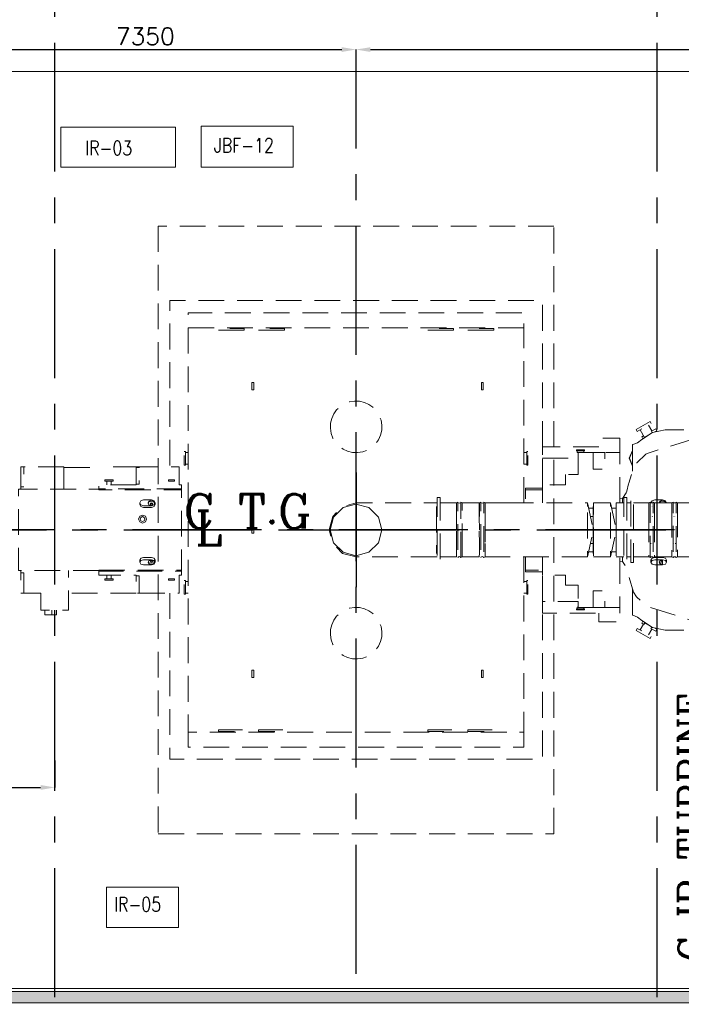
# Model space of a CAD drawing. Header units: inches. Extents: x 0 to 1564127, y -23460 to 23144100.
# Tile 45 of 215: x 225561 to 237096, y 100450 to 117627. Entities that reach past the tile are written whole.
import ezdxf

# ---------------------------------------------------------------- set-up
doc = ezdxf.new("R2010")
doc.units = ezdxf.units.IN
doc.header["$LTSCALE"] = 1800
doc.header["$MEASUREMENT"] = 0
for name, pattern in [('CENTER', [2, 1.25, -0.25, 0.25, -0.25]), ('GTDOT', [6, 1.6, -4.4]), ('HIDDEN', [0.375, 0.25, -0.125])]:
    doc.linetypes.add(name, pattern=pattern)
doc.layers.get('0').update_dxf_attribs({"color": 253, "lineweight": 9})
for name, color, linetype in [('AUX COL', 1, 'Continuous'), ('CEN', 2, 'CENTER'), ('DIM', 4, 'Continuous'), ('GRID', 251, 'CENTER'), ('TEXT', 3, 'Continuous')]:
    doc.layers.add(name, color=color, linetype=linetype)
doc.layers.add('CONCRETE', color=145, linetype='Continuous', lineweight=18)
doc.layers.add('EQUIP', color=8, linetype='HIDDEN', lineweight=9)
doc.styles.add('ROMANC', font='ROMANC.SHX')
doc.styles.add('ROMANS', font='romans.shx')
doc.dimstyles.new('STANDARD1', dxfattribs={"dimtxt": 300, "dimasz": 250, "dimexe": 0, "dimexo": 0, "dimgap": 80, "dimtad": 1, "dimdec": 0, "dimzin": 0, "dimdsep": 46, "dimtxsty": 'ROMANS', "dimcen": 0, "dimclrd": 4, "dimclre": 4, "dimclrt": 7, "dimadec": 0, "dimazin": 0, "dimtfac": 0.09, "dimtdec": 0, "dimtix": 1, "dimtofl": 0, "dimtmove": 0, "dimatfit": 3, "dimfxl": 1, "dimtolj": 1, "dimtzin": 0, "dimarcsym": 0})

# ---------------------------------------------------------------- blocks, each defined once
blk = doc.blocks.new('TURBINE & TG DECK OUTLINE')
at = {"layer": 'CEN'}
for p, q in [((0, -7745), (0, 7745)), ((0, 1000), (0, -1000)), ((-25650, 0), (19805, 0)), ((-1000, 0), (1000, 0))]:
    blk.add_line(p, q, dxfattribs=at)
at = {"layer": 'CONCRETE'}
blk.add_lwpolyline([(16205, -8000), (16205, 8000), (-7350, 8000), (-9950, 5400), (-24150, 5400), (-24150, -5400), (-9950, -5400), (-7350, -8000)], close=True, dxfattribs=at)
at = {"layer": 'EQUIP'}
blk.add_lwpolyline([(-3450, -5300), (3450, -5300), (3450, 5300), (-3450, 5300)], close=True, dxfattribs=at)
at = {"layer": 'EQUIP', "flags": 128}
for points in [[(3250, 1450), (3250, 4000), (-3250, 4000), (-3250, 1100)], [(2925, 3528), (-2925, 3528), (-2925, 3790), (2925, 3790), (2925, 3528)], [(-2925, 3528), (-2925, -3528)], [(-1950, 3486), (-2400, 3486), (-2400, 3514), (-1950, 3514), (-1950, 3486)], [(-1250, 3486), (-1700, 3486), (-1700, 3514), (-1250, 3514), (-1250, 3486)], [(1700, 3486), (1250, 3486), (1250, 3514), (1700, 3514), (1700, 3486)], [(2400, 3486), (1950, 3486), (1950, 3514), (2400, 3514), (2400, 3486)], [(2925, 471), (2925, 3528)], [(-1815, 2490), (-1815, 2575), (-1785, 2575), (-1785, 2490)], [(-1815, 2490), (-1815, 2444)], [(-1815, 2444), (-1785, 2444)], [(-1785, 2490), (-1785, 2444)], [(2185, 2490), (2185, 2575), (2215, 2575), (2215, 2490)], [(2185, 2490), (2185, 2444)], [(2185, 2444), (2215, 2444)], [(2215, 2490), (2215, 2444)], [(-390, 2025), (-390, 2025), (-390, 2025), (-390, 2025), (-390, 2025), (-390, 2025), (-390, 2025), (-390, 2025), (-390, 2025), (-425, 1947), (-446, 1862), (-449, 1773), (-435, 1684), (-403, 1599), (-355, 1523), (-294, 1460), (-225, 1410), (-147, 1375), (-62, 1354), (27, 1351), (116, 1365), (201, 1397), (277, 1445), (340, 1506), (390, 1575), (390, 1575), (390, 1575), (390, 1575), (390, 1575), (390, 1575), (390, 1575), (390, 1575), (390, 1575), (425, 1653), (446, 1738), (449, 1827), (435, 1917), (403, 2001), (355, 2077), (294, 2140), (225, 2190), (147, 2225), (62, 2246), (-27, 2249), (-117, 2235), (-201, 2203), (-277, 2155), (-340, 2095), (-390, 2025)], [(5145, 1857), (5125, 1892), (4883, 1752), (4903, 1717), (5145, 1857)], [(4643, 550), (4707, 645), (4722, 678), (4751, 803), (4755, 817), (4837, 1084), (4887, 1166), (4892, 1171), (5051, 1320), (5090, 1342), (6262, 1705), (6293, 1718), (6502, 1824), (6547, 1835), (7282, 1835), (7323, 1831), (8133, 1659), (8220, 1633), (9114, 1264), (9179, 1221), (9238, 1087), (9244, 914), (9244, 910), (9244, -910), (9244, -914), (9238, -1086), (9179, -1220), (9114, -1264), (8220, -1632), (8133, -1659), (7323, -1831), (7282, -1835), (6547, -1835), (6502, -1824), (6293, -1718), (6262, -1705), (5090, -1342), (5051, -1319), (4892, -1171), (4887, -1166), (4837, -1084), (4755, -817), (4751, -803), (4722, -678), (4707, -644), (4643, -550), (4600, -544)], [(4951, 1745), (5026, 1615), (5102, 1659)], [(5387, 1746), (5167, 1702), (4980, 1578)], [(5098, 1830), (5157, 1728)], [(5148, 1723), (5224, 1767), (5244, 1732), (5206, 1710)], [(5162, 1699), (5148, 1723)], [(5712, 1746), (5387, 1746)], [(4600, 1450), (4600, 1600), (4235, 1600), (4235, 1450)], [(4825, 1488), (4908, 1522), (4980, 1578)], [(5003, 1593), (5002, 1592), (4982, 1627), (5009, 1643)], [(4235, 1450), (3250, 1450), (3250, 1250)], [(3980, 1400), (3980, 1380), (3842, 1380), (3842, 1400), (3980, 1400)], [(3870, 1350), (3853, 1350), (3853, 1380)], [(3968, 1350), (3968, 1380)], [(4600, 1350), (4600, 1450)], [(4818, 1113), (4762, 1250), (4818, 1387)], [(4818, 1379), (4765, 1250), (4818, 1121)], [(4825, 1488), (4818, 1488), (4818, 1213)], [(-2995, 1370), (-2975, 1370), (-2975, 1130), (-2995, 1130), (-2995, 1370)], [(-2975, 1350), (-2925, 1350)], [(2925, 1350), (2975, 1350)], [(2995, 1370), (2975, 1370), (2975, 1130), (2995, 1130), (2995, 1370)], [(3250, 790), (3250, 1250)], [(3250, 1250), (3870, 1250)], [(3870, 1250), (3870, 965), (3650, 965)], [(4131, 1350), (3870, 1350)], [(3870, 1350), (3870, 1250)], [(4131, 1350), (4131, 1060), (4336, 1060), (4336, 1350), (4131, 1350)], [(4600, 471), (4600, 1350), (4336, 1350)], [(4818, 1238), (4818, 1023)], [(-5795, 1100), (-5845, 1100), (-5845, 750), (-5795, 750), (-5795, 1100)], [(-5094, 1100), (-5795, 1100)], [(-5094, 710), (-5094, 1100)], [(-5094, 1090), (-4443, 1090)], [(-3784, 1100), (-4443, 1100), (-4443, 1090)], [(-3784, 1090), (-3834, 1090), (-3834, 800), (-3784, 800), (-3784, 1100)], [(-3083, 790), (-3083, 1100), (-3784, 1100)], [(-2975, 1150), (-2925, 1150)], [(2925, 1150), (2975, 1150)], [(-4238, 875), (-4238, 850), (-4378, 850), (-4378, 875), (-4238, 875)], [(-3269, 875), (-3167, 875)], [(-3269, 875), (-3269, 850)], [(-3167, 850), (-3167, 875)], [(3650, 965), (3650, 790), (3250, 790)], [(-4483, -710), (-5885, -710), (-5885, 710), (-4483, 710)], [(-5845, 750), (-5845, 710)], [(-3834, 790), (-4483, 790), (-4483, 720)], [(-3043, 699), (-3043, 720), (-4483, 720), (-4483, 699)], [(-4483, -699), (-3043, -699), (-3043, 699), (-4483, 699)], [(-4348, 790), (-4348, 850)], [(-4268, 790), (-4268, 850)], [(-3834, 800), (-3834, 790)], [(-3269, 850), (-3167, 850)], [(-3043, 720), (-3043, 790), (-3083, 790)], [(3250, 730), (2956, 730), (2956, 699)], [(3250, 699), (2956, 699), (2956, 471)], [(3250, 790), (3250, 471)], [(-3771, 472), (-3751, 509), (-3704, 524)], [(-3569, 524), (-3704, 524)], [(-3569, 518), (-3611, 505), (-3628, 472), (-3611, 440), (-3569, 426)], [(-3501, 472), (-3521, 509), (-3569, 524)], [(-3569, 426), (-3526, 440), (-3509, 472), (-3526, 505), (-3569, 518)], [(1413, 565), (1463, 565), (1463, -565), (1413, -565), (1413, 565)], [(4600, 544), (4643, 550), (4643, 471)], [(4671, 565), (4721, 565), (4721, -565), (4671, -565), (4671, 565)], [(4839, -565), (4789, -565), (4789, 565), (4839, 565), (4839, -565)], [(5142, 472), (5141, 472), (5161, 509), (5209, 524)], [(5344, 524), (5209, 524)], [(5344, 518), (5302, 505), (5284, 472), (5285, 471)], [(5411, 472), (5392, 509), (5344, 524)], [(5403, 471), (5404, 472), (5386, 505), (5344, 518)], [(-3704, 420), (-3751, 436), (-3771, 472), (-3771, 442)], [(-3771, 442), (-3751, 408), (-3704, 394)], [(-3704, 420), (-3569, 420)], [(-3704, 394), (-3569, 394)], [(-3569, 502), (-3611, 489), (-3624, 464)], [(-3569, 475), (-3586, 470), (-3593, 456), (-3586, 443), (-3569, 437)], [(-3590, 449), (-3586, 455), (-3569, 460)], [(-3569, 502), (-3526, 489), (-3513, 464)], [(-3569, 437), (-3551, 443), (-3544, 456), (-3551, 470), (-3569, 475)], [(-3569, 420), (-3521, 436), (-3501, 472), (-3501, 442)], [(-3569, 460), (-3551, 455), (-3547, 449)], [(-3569, 394), (-3521, 408), (-3501, 442)], [(1403, -471), (0, -471), (-236, -408), (-408, -235), (-471, 0), (-408, 236), (-236, 408), (0, 471), (1403, 471)], [(1403, 471), (1413, 471), (1403, 471)], [(1403, 408), (1403, -408)], [(1463, 471), (1748, 471)], [(1748, -470), (1749, -407), (1749, -235), (1748, 0), (1749, 1), (1748, 235), (1749, 236), (1749, 472), (1772, 483), (1772, -482), (1749, -470)], [(1749, 470), (1748, 471), (1749, 472)], [(1748, 408), (1748, 471), (1749, 469)], [(1748, 236), (1748, 408)], [(1825, 483), (1820, 475), (1799, 467), (1777, 475), (1772, 483)], [(1825, -482), (1825, 483), (1848, 471), (1848, 1), (1848, 0), (1848, -235)], [(1848, 471), (2148, 471)], [(2148, -470), (2149, -407), (2149, -235), (2148, 0), (2149, 1), (2148, 235), (2149, 236), (2149, 472), (2172, 483), (2172, -482), (2149, -470)], [(2149, 470), (2148, 471), (2149, 472)], [(2148, 408), (2148, 471), (2149, 469)], [(2148, 236), (2148, 408)], [(2172, 483), (2177, 475), (2198, 467), (2220, 475), (2225, 483)], [(2248, 236), (2248, 471), (2225, 483), (2225, -482)], [(2248, 471), (2593, 471)], [(2593, 471), (2643, 471)], [(2643, 471), (4037, 471)], [(4037, 408), (4037, 471), (4137, 0), (4037, -471), (4037, 408)], [(4136, 380), (4056, 380)], [(4137, 408), (4136, 408), (4136, 236), (4136, 5)], [(4137, 471), (4437, 471)], [(4137, -408), (4137, 471)], [(4437, 408), (4437, 471), (4537, 0), (4437, -471), (4437, 408)], [(4536, 380), (4456, 380)], [(4537, 408), (4536, 408), (4536, 236), (4536, 5)], [(4537, 471), (4671, 471)], [(4537, -408), (4537, 471)], [(4721, 471), (4789, 471)], [(5104, 408), (5104, 471), (4839, 471)], [(5104, 408), (5104, 408), (5104, 471), (5104, 472), (5127, 483), (5127, -482)], [(5104, 236), (5104, 408)], [(5143, 471), (5133, 475), (5127, 483)], [(5143, 471), (5165, 471)], [(5143, 408), (5143, 408)], [(5165, 408), (5164, 408)], [(5165, 471), (5175, 475), (5181, 483)], [(5204, 236), (5204, 471), (5181, 483), (5181, -482)], [(5504, 408), (5504, 471), (5204, 471), (5204, 408)], [(5204, 236), (5204, 408)], [(5344, 502), (5302, 489), (5292, 471)], [(5344, 475), (5331, 471)], [(5344, 502), (5386, 489), (5396, 471)], [(5357, 471), (5344, 475)], [(5411, 471), (5411, 472), (5411, 471)], [(5504, 236), (5504, 408), (5504, 471), (5504, 472), (5527, 483), (5527, -482)], [(5504, 236), (5504, 408)], [(5543, 471), (5533, 475), (5527, 483)], [(5543, 471), (5565, 471)], [(5565, 471), (5575, 475), (5581, 483)], [(5604, 236), (5604, 471), (5581, 483), (5581, -482)], [(5604, 236), (5604, 471), (5929, 471)], [(-3772, 240), (-3793, 190), (-3772, 141), (-3723, 120), (-3673, 141), (-3653, 190), (-3673, 240), (-3723, 260), (-3772, 240)], [(-3766, 190), (-3753, 220), (-3723, 233), (-3693, 220), (-3681, 190), (-3693, 160), (-3723, 148), (-3753, 160), (-3766, 190)], [(1748, 235), (1749, 1), (1748, 0)], [(2148, 235), (2149, 1), (2148, 0)], [(2248, 235), (2248, 1), (2248, 0), (2248, -235)], [(4136, 236), (4087, 236)], [(5104, 235), (5104, 1), (5104, 0), (5104, -235), (5105, -235), (5105, -408), (5105, -471), (4839, -471)], [(5143, 236), (5142, 235)], [(5166, 235), (5165, 236)], [(5204, 235), (5204, 1), (5204, 0), (5204, -235), (5203, -235), (5203, -408), (5203, -471), (5505, -471), (5505, -408), (5505, -235), (5504, -235), (5504, 0), (5504, 1), (5504, 235)], [(5543, 236), (5542, 235)], [(5566, 235), (5565, 236)], [(5929, -471), (5603, -471), (5603, -408), (5603, -235), (5604, -235), (5604, 0), (5604, 1), (5604, 235)], [(-1815, 50), (-1815, 55)], [(-1785, 55), (-1815, 55)], [(-1815, -50), (-1815, 50)], [(-1785, 50), (-1785, 55)], [(-1785, -50), (-1785, 50)], [(5142, 1), (5142, 0)], [(5166, 0), (5166, 1)], [(5542, 1), (5542, 0)], [(5566, 0), (5566, 1)], [(-1815, -50), (-1815, -55)], [(-1815, -55), (-1785, -55)], [(-1785, -50), (-1785, -55)], [(4136, -5), (4136, -236), (4136, -408), (4137, -408), (4137, -471)], [(4536, -5), (4536, -236), (4536, -408), (4537, -408), (4537, -471)], [(1772, -482), (1777, -474), (1799, -465), (1820, -474), (1825, -482), (1848, -471), (1848, -235)], [(2172, -482), (2177, -474), (2198, -465), (2220, -474), (2225, -482), (2248, -471), (2248, -235)], [(4087, -236), (4136, -236)], [(5142, -235), (5141, -235)], [(5167, -235), (5166, -235)], [(5542, -235), (5541, -235)], [(5567, -235), (5566, -235)], [(-3754, -498), (-3771, -528)], [(-3754, -498), (-3751, -494), (-3704, -481)], [(-3569, -481), (-3704, -481)], [(-3518, -498), (-3521, -494), (-3569, -481)], [(-3501, -528), (-3518, -498)], [(1403, -471), (1413, -471), (1403, -471)], [(1463, -471), (1748, -471)], [(1749, -407), (1748, -471), (1748, -470)], [(1848, -471), (2148, -471)], [(2149, -407), (2148, -471), (2148, -470)], [(2248, -471), (2593, -471)], [(2593, -471), (2643, -471)], [(4037, -471), (2643, -471)], [(2925, -471), (2925, -3528)], [(2956, -471), (2956, -699), (3250, -699)], [(3250, -471), (3250, -790)], [(4136, -380), (4056, -380)], [(4137, -471), (4437, -471)], [(4337, -1350), (4600, -1350), (4600, -471)], [(4536, -380), (4456, -380)], [(4537, -471), (4671, -471)], [(4643, -471), (4643, -550)], [(4721, -471), (4789, -471)], [(5105, -471), (5127, -482), (5133, -474), (5141, -471)], [(5141, -471), (5167, -471)], [(5209, -520), (5161, -532), (5141, -563), (5141, -525), (5161, -494), (5209, -481)], [(5167, -471), (5175, -474), (5181, -482), (5203, -471)], [(5344, -481), (5209, -481)], [(5344, -481), (5392, -494), (5411, -525), (5411, -563), (5392, -532), (5344, -520)], [(5505, -471), (5527, -482), (5533, -474), (5541, -471)], [(5541, -471), (5567, -471)], [(5567, -471), (5575, -474), (5581, -482), (5603, -471)], [(-3704, -520), (-3751, -532), (-3771, -563), (-3771, -528)], [(-3704, -607), (-3751, -594), (-3771, -563)], [(-3569, -520), (-3704, -520)], [(-3704, -607), (-3569, -607)], [(-3569, -525), (-3611, -536), (-3628, -563), (-3611, -590), (-3569, -602)], [(-3622, -553), (-3611, -571), (-3569, -582)], [(-3569, -528), (-3586, -533), (-3593, -544), (-3586, -555), (-3569, -560)], [(-3569, -545), (-3586, -540), (-3589, -536)], [(-3501, -528), (-3501, -563), (-3521, -532), (-3569, -520)], [(-3569, -602), (-3526, -590), (-3509, -563), (-3526, -536), (-3569, -525)], [(-3569, -560), (-3551, -555), (-3544, -544), (-3551, -533), (-3569, -528)], [(-3548, -536), (-3551, -540), (-3569, -545)], [(-3515, -553), (-3526, -571), (-3569, -582)], [(-3569, -607), (-3521, -594), (-3501, -563)], [(5209, -607), (5161, -594), (5141, -563)], [(5344, -520), (5209, -520)], [(5209, -607), (5344, -607)], [(5344, -525), (5302, -536), (5284, -563), (5302, -590), (5344, -602)], [(5290, -553), (5302, -571), (5344, -582)], [(5344, -528), (5326, -533), (5319, -544), (5326, -555), (5344, -560)], [(5344, -541), (5326, -536), (5325, -534)], [(5344, -525), (5344, -602)], [(5344, -607), (5392, -594), (5411, -563)], [(-5845, -710), (-5845, -750)], [(-5845, -750), (-5795, -750), (-5795, -1100), (-5845, -1100), (-5845, -750)], [(-5495, -1100), (-5495, -1400), (-5015, -1400), (-5015, -710)], [(-4483, -699), (-4483, -720), (-3043, -720), (-3043, -699)], [(-4483, -720), (-4483, -790), (-3834, -790)], [(-4378, -875), (-4378, -850), (-4238, -850), (-4238, -875), (-4378, -875)], [(-4348, -790), (-4348, -850)], [(-4268, -790), (-4268, -850)], [(-3834, -790), (-3834, -800)], [(-3784, -1100), (-3784, -800), (-3834, -800), (-3834, -1100), (-3784, -1100)], [(-3784, -1100), (-3083, -1100), (-3083, -790)], [(-3167, -850), (-3269, -850)], [(-3269, -850), (-3269, -875)], [(-3167, -875), (-3167, -850)], [(-3083, -790), (-3043, -790), (-3043, -720)], [(2956, -699), (2956, -730), (3250, -730)], [(3250, -1250), (3250, -790), (3650, -790), (3650, -965)], [(-3167, -875), (-3269, -875)], [(-2995, -880), (-2975, -880), (-2975, -1120), (-2995, -1120), (-2995, -880)], [(-2975, -900), (-2925, -900)], [(2925, -900), (2975, -900)], [(2995, -880), (2975, -880), (2975, -1120), (2995, -1120), (2995, -880)], [(3650, -965), (3870, -965), (3870, -1250)], [(4818, -1023), (4818, -1237)], [(-5795, -1100), (-5495, -1100)], [(-3834, -1100), (-5015, -1100)], [(-3250, -1100), (-3250, -4000), (3250, -4000), (3250, -1450)], [(-2975, -1100), (-2925, -1100)], [(2925, -1100), (2975, -1100)], [(4132, -1350), (4132, -1060), (4337, -1060), (4337, -1350), (4132, -1350)], [(-390, -1575), (-390, -1575), (-390, -1575), (-390, -1575), (-390, -1575), (-390, -1575), (-390, -1575), (-390, -1575), (-390, -1575), (-425, -1653), (-446, -1738), (-449, -1827), (-435, -1916), (-403, -2001), (-355, -2077), (-294, -2140), (-225, -2190), (-147, -2225), (-62, -2246), (27, -2249), (116, -2235), (201, -2203), (277, -2155), (340, -2094), (390, -2025), (390, -2025), (390, -2025), (390, -2025), (390, -2025), (390, -2025), (390, -2025), (390, -2025), (390, -2025), (425, -1947), (446, -1862), (449, -1773), (435, -1683), (403, -1599), (355, -1523), (294, -1460), (225, -1410), (147, -1375), (62, -1354), (-27, -1351), (-117, -1365), (-201, -1397), (-277, -1445), (-340, -1505), (-390, -1575)], [(3870, -1350), (3870, -1250), (3250, -1250)], [(3250, -1250), (3250, -1450), (4235, -1450)], [(3853, -1375), (3853, -1345), (3870, -1345)], [(3870, -1350), (4132, -1350)], [(3968, -1350), (3968, -1375)], [(4600, -1450), (4600, -1350)], [(4818, -1212), (4818, -1487), (4825, -1487)], [(-5425, -1400), (-5425, -1480), (-5305, -1480)], [(-5305, -1400), (-5305, -1480), (-5225, -1480), (-5225, -1400)], [(3980, -1395), (3980, -1375), (3842, -1375), (3842, -1395), (3980, -1395)], [(4235, -1450), (4235, -1600), (4600, -1600), (4600, -1450)], [(4825, -1487), (4908, -1522), (4980, -1578)], [(5145, -1857), (5125, -1892), (4883, -1752), (4903, -1717), (5145, -1857)], [(4951, -1745), (5009, -1643)], [(5387, -1746), (5167, -1702), (4980, -1578)], [(5018, -1648), (4982, -1627), (5002, -1592), (5004, -1593)], [(5034, -1620), (5018, -1648)], [(5034, -1620), (5102, -1659)], [(5140, -1718), (5154, -1693)], [(5206, -1710), (5244, -1732), (5224, -1767), (5140, -1718)], [(5098, -1830), (5157, -1728)], [(5387, -1746), (5712, -1746)], [(-1815, -2489), (-1815, -2444)], [(-1785, -2444), (-1815, -2444)], [(-1785, -2489), (-1785, -2575), (-1815, -2575), (-1815, -2489)], [(-1785, -2489), (-1785, -2444)], [(2185, -2489), (2185, -2444)], [(2215, -2444), (2185, -2444)], [(2215, -2489), (2215, -2575), (2185, -2575), (2185, -2489)], [(2215, -2489), (2215, -2444)], [(2925, -3528), (2925, -3790), (-2925, -3790), (-2925, -3528), (2925, -3528)], [(-2400, -3514), (-2400, -3486), (-1950, -3486), (-1950, -3514), (-2400, -3514)], [(-1700, -3514), (-1700, -3486), (-1250, -3486), (-1250, -3514), (-1700, -3514)], [(1250, -3514), (1250, -3486), (1700, -3486), (1700, -3514), (1250, -3514)], [(1950, -3514), (1950, -3486), (2400, -3486), (2400, -3514), (1950, -3514)]]:
    blk.add_lwpolyline(points, dxfattribs=at)
at = {"layer": 'EQUIP', "linetype": 'GTDOT', "flags": 128}
for points in [[(-2, -451), (223, -390), (388, -226), (449, 0), (388, 226), (223, 391), (-3, 451), (-228, 391), (-394, 226), (-454, 0)], [(-454, 0), (-394, -226), (-228, -390), (-3, -451)]]:
    blk.add_lwpolyline(points, dxfattribs=at)
at = {"layer": 'TEXT', "style": 'ROMANC'}
for s, p in [('C T.G', (-3010, 27)), ('L', (-2805, -266))]:
    blk.add_text(s, height=600, dxfattribs=at).set_placement(p)
blk.add_text('C IP TURBINE', height=480, rotation=90, dxfattribs=at).set_placement((6095, -7524))
blk = doc.blocks.new('*D390')
at = {"layer": 'Defpoints', "color": 0, "transparency": 16777216}
for p in [(247631, 117106), (247631, 116725, 500), (231426, 116470)]:
    blk.add_point(p, dxfattribs=at)
at = {"layer": 'DIM', "color": 4, "lineweight": -2, "transparency": 16777216}
for p, q in [((231426, 116470), (231426, 117106)), ((231676, 117106), (247381, 117106)), ((247631, 116725), (247631, 117106))]:
    blk.add_line(p, q, dxfattribs=at)
at = {"layer": 'DIM', "color": 4, "transparency": 16777216}
for points in [[(231676, 117147), (231676, 117064), (231426, 117106)], [(247381, 117147), (247381, 117064), (247631, 117106)]]:
    blk.add_solid(points, dxfattribs=at)
at = {"layer": 'DIM', "color": 7, "transparency": 16777216, "insert": (239528, 117336), "char_height": 300, "attachment_point": 5, "style": 'ROMANS'}
blk.add_mtext('\\A1;16205', dxfattribs=at)
blk = doc.blocks.new('*D670')
at = {"layer": 'Defpoints', "color": 0, "transparency": 16777216}
for p in [(231426, 117106), (224076, 116725), (231426, 116470)]:
    blk.add_point(p, dxfattribs=at)
at = {"layer": 'DIM', "color": 4, "lineweight": -2, "transparency": 16777216}
for p, q in [((224076, 116725), (224076, 117106)), ((224326, 117106), (231176, 117106)), ((231426, 116470), (231426, 117106))]:
    blk.add_line(p, q, dxfattribs=at)
at = {"layer": 'DIM', "color": 4, "transparency": 16777216}
for points in [[(224326, 117147), (224326, 117064), (224076, 117106)], [(231176, 117147), (231176, 117064), (231426, 117106)]]:
    blk.add_solid(points, dxfattribs=at)
at = {"layer": 'DIM', "color": 7, "transparency": 16777216, "insert": (227751, 117336), "char_height": 300, "attachment_point": 5, "style": 'ROMANS'}
blk.add_mtext('\\A1;7350', dxfattribs=at)
blk = doc.blocks.new('AUX COLUMNS')
at = {"layer": 'GRID'}
blk.add_line((-136838, 59915), (-243038, 59915), dxfattribs=at)
blk = doc.blocks.new('*D518')
at = {"layer": 'Defpoints', "color": 0, "transparency": 16777216}
for p in [(219560, 104704), (226176, 104704), (226176, 104234)]:
    blk.add_point(p, dxfattribs=at)
at = {"layer": 'DIM', "color": 4, "lineweight": -2, "transparency": 16777216}
for p, q in [((219560, 104704), (219560, 104234)), ((226176, 104704), (226176, 104234)), ((219810, 104234), (225926, 104234))]:
    blk.add_line(p, q, dxfattribs=at)
at = {"layer": 'DIM', "color": 4, "transparency": 16777216}
for points in [[(219810, 104275), (219810, 104192), (219560, 104234)], [(225926, 104275), (225926, 104192), (226176, 104234)]]:
    blk.add_solid(points, dxfattribs=at)
at = {"layer": 'DIM', "color": 7, "transparency": 16777216, "insert": (222868, 104464), "char_height": 300, "attachment_point": 5, "style": 'ROMANS'}
blk.add_mtext('\\A1;6616', dxfattribs=at)

msp = doc.modelspace()

# ---------------------------------------------------------------- hatches: boundary and pattern name
at = {"layer": 'CONCRETE'}
h = msp.add_hatch(dxfattribs=at)
h.set_pattern_fill('AR-CONC', color=256, scale=75, style=0)
h.set_pattern_definition([(50, (128740.36, 47832.15), (537.9451, -47.0641), [56.25, -618.75]), (355, (128740.36, 47832.15), (-104.0635, 564.144), [45, -495]), (100.4514, (128785.2, 47828.23), (433.882, 517.0797), [47.8051, -525.8566]), (46.1842, (128740.36, 47982.15), (800.4308, -124.1393), [84.375, -928.125]), (96.6356, (128807.06, 47971.8), (700.997, 730.5884), [71.7077, -788.7847]), (351.1842, (128740.36, 47982.15), (700.9965, 730.589), [67.5, -742.5]), (21, (128815.36, 47944.65), (447.6803, -301.9642), [56.25, -618.75]), (326, (128815.36, 47944.65), (182.4865, 543.8625), [45, -495]), (71.4514, (128852.66, 47919.5), (630.167, 241.8979), [47.8051, -525.8566]), (37.5, (128740.36, 47832.15), (9.1199, 249.6704), [0, -489, 0, -502.5, 0, -496.875]), (7.5, (128740.36, 47832.15), (197.30215, 295.8088), [0, -286.5, 0, -477.75, 0, -189.375]), (327.5, (128573.1, 47832.15), (400.36683, -16.91615), [0, -187.5, 0, -585, 0, -776.25]), (317.5, (128498.1, 47832.15), (437.3896, 75.0787), [0, -243.75, 0, -388.5, 0, -551.25])])
h.paths.add_polyline_path([(258375.76, 99075.31), (258375.76, 100675.31), (224054.5, 100675.31), (221454.5, 103275.31), (207275.76, 103275.31), (207275.76, 100875.31), (220460.39, 100875.31), (222560.39, 99075.31)])
h.paths.add_polyline_path([(221371.66, 103075.31), (207475.76, 103075.31), (207475.76, 101075.31), (220543.23, 101075.31), (222643.23, 99275.31), (258175.76, 99275.31), (258175.76, 100475.31), (223971.66, 100475.31)], flags=16)

# ---------------------------------------------------------------- linework, layer by layer
at = {"color": 1}
for points in [[(228727.15, 115053.24), (230327.15, 115053.24), (230327.15, 115771.24), (228727.15, 115771.24)], [(226276.53, 115053.24), (228276.53, 115053.24), (228276.53, 115753.24), (226276.53, 115753.24)], [(227076.53, 101792.86), (228326.53, 101792.86), (228326.53, 102492.86), (227076.53, 102492.86)]]:
    msp.add_lwpolyline(points, close=True, dxfattribs=at)
at = {"layer": 'CONCRETE'}
msp.add_lwpolyline([(258375.76, 99075.31), (258375.76, 100675.31), (224054.5, 100675.31), (221454.5, 103275.31), (207275.76, 103275.31), (207275.76, 100875.31), (220460.39, 100875.31), (222560.39, 99075.31)], close=True, dxfattribs=at)
msp.add_lwpolyline([(221371.66, 103075.31), (207475.76, 103075.31), (207475.76, 101075.31), (220543.23, 101075.31), (222643.23, 99275.31), (258175.76, 99275.31), (258175.76, 100475.31), (223971.66, 100475.31), (221371.66, 103075.31)], dxfattribs=at)
at = {"layer": 'GRID'}
for p, q in [((226175.76, 82575.72), (226175.76, 141225.31)), ((236675.76, 82575.72), (236675.76, 141324.46))]:
    msp.add_line(p, q, dxfattribs=at)

# ---------------------------------------------------------------- block references
msp.add_blockref('TURBINE & TG DECK OUTLINE', (231425.76, 108725.31))
at = {"layer": 'AUX COL'}
msp.add_blockref('AUX COLUMNS', (388213.57, 48810.29), dxfattribs=at)

# ---------------------------------------------------------------- texts
at = {"color": 3, "style": 'ROMANS', "width": 0.8}
for s, p in [('IR-03', (226701.28, 115261.1)), ('JBF-12', (228946.7, 115308.57)), ('IR-05', (227206.09, 102068.81))]:
    msp.add_text(s, height=252, dxfattribs=at).set_placement(p)

# ---------------------------------------------------------------- dimensions: what is measured, and where the dimension line sits
at = {"layer": 'DIM'}
for base, p1, p2, picture, middle in [((231425.76, 117105.58), (224075.76, 116725.31), (231425.76, 116470.31), '*D670', (227750.76, 117335.58)), ((247630.76, 117105.58), (231425.76, 116470.31), (247630.76, 116725.31, 500), '*D390', (239528.26, 117335.58)), ((226175.76, 104233.64), (219559.76, 104703.71), (226175.76, 104703.71), '*D518', (222867.76, 104463.64))]:
    dim = msp.add_linear_dim(base=base, p1=p1, p2=p2, dimstyle='STANDARD1', dxfattribs=at)
    dim.commit()
    dim.dimension.update_dxf_attribs({"geometry": picture, "text_midpoint": middle})

doc.saveas('drawing.dxf')
